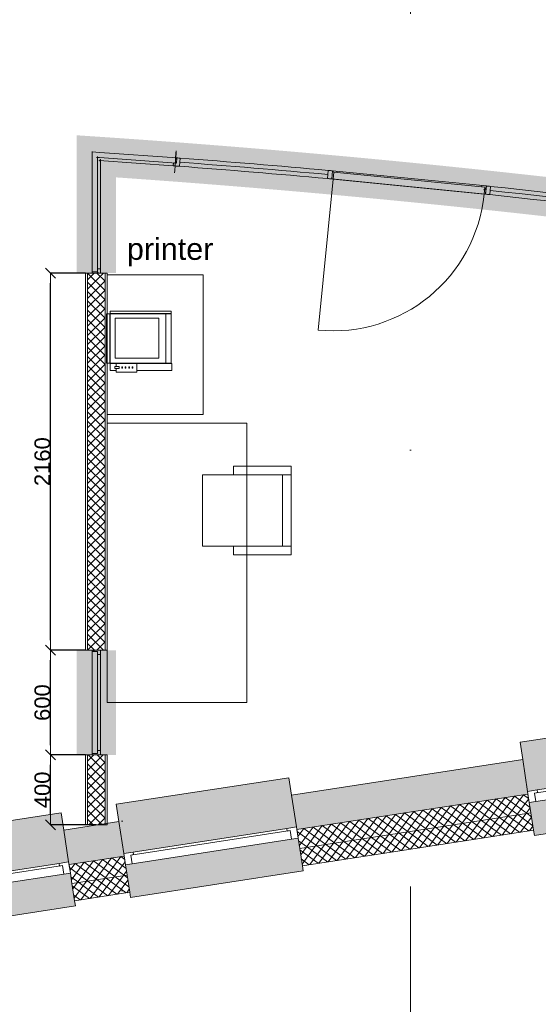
# Model space of a CAD drawing. Extents: x -329828 to 339781, y -55429 to 69176.
# Tile 19 of 140: x -231738 to -228768, y 11422 to 17062. Entities that reach past the tile are written whole.
import ezdxf

# ---------------------------------------------------------------- set-up
doc = ezdxf.new("R2010")
doc.units = 0
doc.header["$LTSCALE"] = 50
doc.linetypes.add('_ .', pattern=[190, 90, -50, 0, -50])
doc.layers.get('0').update_dxf_attribs({"linetype": 'CONTINUOUS'})
doc.layers.get('Defpoints').update_dxf_attribs({"linetype": 'CONTINUOUS'})
for name, color, linetype in [('00 Arc Simple systeem 2D arcering', 7, 'CONTINUOUS'), ('00 Bestaand', 7, 'CONTINUOUS'), ('00 Bestaand Afdek-arcering', 7, 'CONTINUOUS'), ('00 Bestaand Doorsnede-arcering', 7, 'CONTINUOUS'), ('00 Bestaand Laagscheidingslijnen', 7, 'CONTINUOUS'), ('00 Bestaand Ramen', 7, 'CONTINUOUS'), ('00 Simple', 7, 'CONTINUOUS'), ('00 Simple 2D arcering', 7, 'CONTINUOUS'), ('00 Simple Afdek-arcering', 7, 'CONTINUOUS'), ('00 Simple Deuren', 7, 'CONTINUOUS'), ('00 Simple Doorsnede-arcering', 7, 'CONTINUOUS'), ('00 Simple Laagscheidingslijnen', 7, 'CONTINUOUS'), ('00 Simple Ramen', 7, 'CONTINUOUS'), ('22 Binnenwanden', 7, 'CONTINUOUS'), ('22 Binnenwanden Doorsnede-arcering', 7, 'CONTINUOUS'), ('22 Binnenwanden Laagscheidingslijnen', 7, 'CONTINUOUS'), ('82 Interieur', 7, 'CONTINUOUS'), ('A Stramien', 7, 'CONTINUOUS'), ('Tekst_dim 1_ 50', 7, 'CONTINUOUS'), ('WM5448--', 1, 'CONTINUOUS')]:
    doc.layers.add(name, color=color, linetype=linetype)
doc.styles.add('GENERATED_STYLE_1', font='ARIAL.TTF')
doc.dimstyles.new('GENERATED_STYLE__3', dxfattribs={"dimtxt": 89.999998, "dimasz": 57, "dimexe": 0.18, "dimexo": 0, "dimgap": 0.09, "dimtad": 1, "dimdec": 0, "dimzin": 0, "dimdsep": 46, "dimtxsty": 'GENERATED_STYLE_1', "dimblk": 'ARROWHEAD_6', "dimblk1": 'ARROWHEAD_6', "dimblk2": 'ARROWHEAD_6', "dimcen": 0.09, "dimclrd": 1, "dimclre": 1, "dimclrt": 2, "dimadec": 1, "dimazin": 0, "dimtfac": 1, "dimtdec": 4, "dimtmove": 0, "dimatfit": 3, "dimfxl": 0, "dimtolj": 1, "dimtzin": 0, "dimarcsym": 0})
pattern_1 = [(-126.25967, (0, 0), (-30.23793, 22.179215), []), (-36.25967, (0, 0), (22.179215, 30.23793), [])]
pattern_2 = [(0, (0, 0), (0, 37.5), [0, -37.5])]
pattern_3 = [(45, (0, 0), (-26.516504, 26.516504), []), (135, (0, 0), (26.516504, 26.516504), [])]
pattern_4 = [(45, (0, 0), (-31.82, 31.82), [])]

# ---------------------------------------------------------------- blocks, each defined once
blk = doc.blocks.new('R1a metaal 15_6')
at = {"layer": '00 Bestaand Ramen', "color": 1, "linetype": 'Continuous', "lineweight": 0}
for p, q in [((-500, 160), (-500, 190)), ((-500, 190), (500, 190)), ((500, 190), (500, 160)), ((-500, 0), (-462, 0)), ((-500, -65), (-500, 0)), ((-462, 0), (-462, -50)), ((-462, 0), (462, 0)), ((462, -50), (462, 0)), ((462, 0), (500, 0)), ((500, 0), (500, -65)), ((-462, -50), (-445, -50)), ((-462, -50), (462, -50)), ((-462, -50), (462, -50)), ((-445, -50), (-445, -65)), ((445, -65), (445, -50)), ((445, -50), (462, -50)), ((-445, -65), (-500, -65)), ((445, -65), (-445, -65)), ((500, -65), (445, -65)), ((-500, -250), (-500, -350)), ((500, -350), (500, -250)), ((-500, -350), (500, -350))]:
    blk.add_line(p, q, dxfattribs=at)
at = {"layer": '00 Bestaand Ramen', "color": 2, "linetype": 'Continuous', "lineweight": 0}
for p, q in [((-500, 0), (-500, -50)), ((500, 0), (500, -50)), ((-500, -50), (-500, -65)), ((500, -50), (500, -65))]:
    blk.add_line(p, q, dxfattribs=at)
blk = doc.blocks.new('Wall_9_2', base_point=(28382, 12175.3))
at = {"layer": '00 Bestaand Afdek-arcering', "linetype": 'Continuous', "lineweight": 0}
for points in [[(31310.1, 12438.3), (31282, 12621.2), (31266.8, 12720), (30278.4, 12568.1), (30293.6, 12469.2), (30321.7, 12286.4)], [(30006, 12237.8), (29977.8, 12420.7), (29962.6, 12519.5), (28974.3, 12367.6), (28989.5, 12268.7), (29017.6, 12085.9)], [(30331.6, 12222.1), (30355.9, 12064), (30360.5, 12034.4), (31348.9, 12186.3), (31344.3, 12216), (31320, 12374.1)], [(29027.4, 12021.6), (29051.8, 11863.5), (29056.3, 11833.8), (30044.7, 11985.8), (30040.1, 12015.5), (30015.8, 12173.6)]]:
    blk.add_hatch(color=255, dxfattribs=at).paths.add_polyline_path(points, flags=0)
at = {"layer": '00 Bestaand Doorsnede-arcering', "linetype": 'Continuous', "lineweight": 0}
for points in [[(31964.3, 12726.1), (31282, 12621.2), (31310.1, 12438.3), (31312.4, 12423.5), (31994.7, 12528.4)], [(30293.6, 12469.2), (29977.8, 12420.7), (30006, 12237.8), (30008.2, 12223), (30324, 12271.6), (30321.7, 12286.4)], [(28989.5, 12268.7), (28382, 12175.3), (28403.2, 11976.2), (29019.8, 12071.1), (29017.6, 12085.9)]]:
    blk.add_hatch(color=255, dxfattribs=at).paths.add_polyline_path(points, flags=0)
h = blk.add_hatch(dxfattribs=at)
h.set_pattern_fill('13_45GR_ISOLATIE_0002', color=255, style=0, pattern_type=2)
h.set_pattern_definition(pattern_1)
h.paths.add_polyline_path([(31994.7, 12528.4), (31312.4, 12423.5), (31320, 12374.1), (31329.1, 12314.8), (32011.4, 12419.7)], flags=0)
h = blk.add_hatch(dxfattribs=at)
h.set_pattern_fill('13_45GR_ISOLATIE_0002', color=255, style=0, pattern_type=2)
h.set_pattern_definition(pattern_1)
h.paths.add_polyline_path([(31329.1, 12314.8), (31344.3, 12216), (32026.6, 12320.9), (32011.4, 12419.7)], flags=0)
h = blk.add_hatch(dxfattribs=at)
h.set_pattern_fill('13_45GR_ISOLATIE_0002', color=255, style=0, pattern_type=2)
h.set_pattern_definition(pattern_1)
h.paths.add_polyline_path([(30324, 12271.6), (30008.2, 12223), (30015.8, 12173.6), (30024.9, 12114.3), (30340.7, 12162.8), (30331.6, 12222.1)], flags=0)
h = blk.add_hatch(dxfattribs=at)
h.set_pattern_fill('13_45GR_ISOLATIE_0002', color=255, style=0, pattern_type=2)
h.set_pattern_definition(pattern_1)
h.paths.add_polyline_path([(30340.7, 12162.8), (30024.9, 12114.3), (30040.1, 12015.5), (30355.9, 12064)], flags=0)
h = blk.add_hatch(dxfattribs=at)
h.set_pattern_fill('13_45GR_ISOLATIE_0002', color=255, style=0, pattern_type=2)
h.set_pattern_definition(pattern_1)
h.paths.add_polyline_path([(29019.8, 12071.1), (28403.2, 11976.2), (28414.8, 11866.7), (29036.6, 11962.3), (29027.4, 12021.6)], flags=0)
h = blk.add_hatch(dxfattribs=at)
h.set_pattern_fill('13_45GR_ISOLATIE_0002', color=255, style=0, pattern_type=2)
h.set_pattern_definition(pattern_1)
h.paths.add_polyline_path([(28414.8, 11866.7), (28425.4, 11767.2), (29051.8, 11863.5), (29036.6, 11962.3)], flags=0)
at = {"layer": '00 Bestaand', "color": 2, "linetype": 'Continuous', "lineweight": 0}
for p, q in [((31964.3, 12726.1), (31282, 12621.2)), ((31310.1, 12438.3), (31282, 12621.2)), ((30293.6, 12469.2), (29977.8, 12420.7)), ((30321.7, 12286.4), (30293.6, 12469.2)), ((30006, 12237.8), (29977.8, 12420.7)), ((31312.4, 12423.5), (31310.1, 12438.3)), ((31320, 12374.1), (31312.4, 12423.5)), ((31329.1, 12314.8), (31320, 12374.1)), ((31344.3, 12216), (31329.1, 12314.8)), ((31344.3, 12216), (32026.6, 12320.9)), ((28989.5, 12268.7), (28382, 12175.3)), ((29017.6, 12085.9), (28989.5, 12268.7)), ((30324, 12271.6), (30321.7, 12286.4)), ((30331.6, 12222.1), (30324, 12271.6)), ((30008.2, 12223), (30006, 12237.8)), ((30015.8, 12173.6), (30008.2, 12223)), ((30340.7, 12162.8), (30331.6, 12222.1)), ((30024.9, 12114.3), (30015.8, 12173.6)), ((30355.9, 12064), (30340.7, 12162.8)), ((29019.8, 12071.1), (29017.6, 12085.9)), ((29027.4, 12021.6), (29019.8, 12071.1)), ((30040.1, 12015.5), (30024.9, 12114.3)), ((29036.6, 11962.3), (29027.4, 12021.6)), ((30040.1, 12015.5), (30355.9, 12064)), ((29051.8, 11863.5), (29036.6, 11962.3)), ((28425.4, 11767.2), (29051.8, 11863.5))]:
    blk.add_line(p, q, dxfattribs=at)
at = {"layer": '00 Bestaand Laagscheidingslijnen', "color": 2, "linetype": 'Continuous', "lineweight": 0}
for p, q in [((31994.7, 12528.4), (31312.4, 12423.5)), ((32011.4, 12419.7), (31329.1, 12314.8)), ((30324, 12271.6), (30008.2, 12223)), ((30340.7, 12162.8), (30024.9, 12114.3)), ((29019.8, 12071.1), (28403.2, 11976.2)), ((29036.6, 11962.3), (28414.8, 11866.7))]:
    blk.add_line(p, q, dxfattribs=at)
at = {"layer": '00 Bestaand Ramen', "color": 1, "linetype": 'Continuous', "lineweight": 0, "xscale": -0.9999999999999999, "zscale": 1000, "rotation": 188.7403315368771}
for p in [(30825.8, 12298.1), (29521.6, 12097.6)]:
    blk.add_blockref('R1a metaal 15_6', p, dxfattribs=at)
blk = doc.blocks.new('Wall_10_2', base_point=(31964.3, 12726.1))
at = {"layer": '00 Bestaand Afdek-arcering', "linetype": 'Continuous', "lineweight": 0}
for points in [[(34926.2, 12994.3), (34898.1, 13177.1), (34882.9, 13276), (33894.5, 13124), (33909.7, 13025.2), (33937.8, 12842.3)], [(33622.5, 12793.9), (33594.4, 12976.7), (33579.2, 13075.5), (32590.8, 12923.6), (32606, 12824.8), (32634.1, 12641.9)], [(33947.7, 12778.1), (33972, 12619.9), (33976.6, 12590.3), (34964.9, 12742.2), (34960.4, 12771.9), (34936.1, 12930)], [(32644, 12577.7), (32668.3, 12419.5), (32672.9, 12389.9), (33661.3, 12541.8), (33656.7, 12571.5), (33632.4, 12729.6)]]:
    blk.add_hatch(color=255, dxfattribs=at).paths.add_polyline_path(points, flags=0)
at = {"layer": '00 Bestaand Doorsnede-arcering', "linetype": 'Continuous', "lineweight": 0}
for points in [[(35557.3, 13278.5), (34898.1, 13177.1), (34926.2, 12994.3), (34928.5, 12979.5), (35587.7, 13080.8)], [(33909.7, 13025.2), (33594.4, 12976.7), (33622.5, 12793.9), (33624.8, 12779), (33940.1, 12827.5), (33937.8, 12842.3)], [(32606, 12824.8), (31964.3, 12726.1), (31994.7, 12528.4), (32636.4, 12627.1), (32634.1, 12641.9)]]:
    blk.add_hatch(color=255, dxfattribs=at).paths.add_polyline_path(points, flags=0)
h = blk.add_hatch(dxfattribs=at)
h.set_pattern_fill('13_45GR_ISOLATIE_0002', color=255, style=0, pattern_type=2)
h.set_pattern_definition(pattern_1)
h.paths.add_polyline_path([(35587.7, 13080.8), (34928.5, 12979.5), (34936.1, 12930), (34945.2, 12870.7), (35604.4, 12972.1)], flags=0)
h = blk.add_hatch(dxfattribs=at)
h.set_pattern_fill('13_45GR_ISOLATIE_0002', color=255, style=0, pattern_type=2)
h.set_pattern_definition(pattern_1)
h.paths.add_polyline_path([(34945.2, 12870.7), (34960.4, 12771.9), (35619.6, 12873.3), (35604.4, 12972.1)], flags=0)
h = blk.add_hatch(dxfattribs=at)
h.set_pattern_fill('13_45GR_ISOLATIE_0002', color=255, style=0, pattern_type=2)
h.set_pattern_definition(pattern_1)
h.paths.add_polyline_path([(33940.1, 12827.5), (33624.8, 12779), (33632.4, 12729.6), (33641.5, 12670.3), (33956.8, 12718.8), (33947.7, 12778.1)], flags=0)
h = blk.add_hatch(dxfattribs=at)
h.set_pattern_fill('13_45GR_ISOLATIE_0002', color=255, style=0, pattern_type=2)
h.set_pattern_definition(pattern_1)
h.paths.add_polyline_path([(33956.8, 12718.8), (33641.5, 12670.3), (33656.7, 12571.5), (33972, 12619.9)], flags=0)
h = blk.add_hatch(dxfattribs=at)
h.set_pattern_fill('13_45GR_ISOLATIE_0002', color=255, style=0, pattern_type=2)
h.set_pattern_definition(pattern_1)
h.paths.add_polyline_path([(32636.4, 12627.1), (31994.7, 12528.4), (32011.4, 12419.7), (32653.1, 12518.4), (32644, 12577.7)], flags=0)
h = blk.add_hatch(dxfattribs=at)
h.set_pattern_fill('13_45GR_ISOLATIE_0002', color=255, style=0, pattern_type=2)
h.set_pattern_definition(pattern_1)
h.paths.add_polyline_path([(32011.4, 12419.7), (32026.6, 12320.9), (32668.3, 12419.5), (32653.1, 12518.4)], flags=0)
at = {"layer": '00 Bestaand', "color": 2, "linetype": 'Continuous', "lineweight": 0}
for p, q in [((35557.3, 13278.5), (34898.1, 13177.1)), ((34926.2, 12994.3), (34898.1, 13177.1)), ((33909.7, 13025.2), (33594.4, 12976.7)), ((33622.5, 12793.9), (33594.4, 12976.7)), ((33937.8, 12842.3), (33909.7, 13025.2)), ((34928.5, 12979.5), (34926.2, 12994.3)), ((34936.1, 12930), (34928.5, 12979.5)), ((34945.2, 12870.7), (34936.1, 12930)), ((34960.4, 12771.9), (34945.2, 12870.7)), ((34960.4, 12771.9), (35619.6, 12873.3)), ((32606, 12824.8), (31964.3, 12726.1)), ((32634.1, 12641.9), (32606, 12824.8)), ((33940.1, 12827.5), (33937.8, 12842.3)), ((33947.7, 12778.1), (33940.1, 12827.5)), ((33624.8, 12779), (33622.5, 12793.9)), ((33632.4, 12729.6), (33624.8, 12779)), ((33956.8, 12718.8), (33947.7, 12778.1)), ((33641.5, 12670.3), (33632.4, 12729.6)), ((33972, 12619.9), (33956.8, 12718.8)), ((32636.4, 12627.1), (32634.1, 12641.9)), ((33656.7, 12571.5), (33641.5, 12670.3)), ((32644, 12577.7), (32636.4, 12627.1)), ((32653.1, 12518.4), (32644, 12577.7)), ((33656.7, 12571.5), (33972, 12619.9)), ((32668.3, 12419.5), (32653.1, 12518.4)), ((32026.6, 12320.9), (32668.3, 12419.5))]:
    blk.add_line(p, q, dxfattribs=at)
at = {"layer": '00 Bestaand Laagscheidingslijnen', "color": 2, "linetype": 'Continuous', "lineweight": 0}
for p, q in [((35587.7, 13080.8), (34928.5, 12979.5)), ((35604.4, 12972.1), (34945.2, 12870.7)), ((33940.1, 12827.5), (33624.8, 12779)), ((33956.8, 12718.8), (33641.5, 12670.3)), ((32636.4, 12627.1), (31994.7, 12528.4)), ((32653.1, 12518.4), (32011.4, 12419.7))]:
    blk.add_line(p, q, dxfattribs=at)
at = {"layer": '00 Bestaand Ramen', "color": 1, "linetype": 'Continuous', "lineweight": 0, "xscale": -0.9999999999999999, "zscale": 1000, "rotation": 188.7403315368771}
for p in [(34441.9, 12854.1), (33138.2, 12653.6)]:
    blk.add_blockref('R1a metaal 15_6', p, dxfattribs=at)
blk = doc.blocks.new('Wall_42_2', base_point=(30164.3, 15611))
at = {"layer": '22 Binnenwanden Doorsnede-arcering', "linetype": 'Continuous', "lineweight": 0}
h = blk.add_hatch(dxfattribs=at)
h.set_pattern_fill('10_GIPS_0002', color=9, style=0, pattern_type=2)
h.set_pattern_definition(pattern_2)
h.paths.add_polyline_path([(30101.8, 15611), (30101.8, 13450.7), (30114.3, 13450.7), (30114.3, 15611)], flags=0)
h = blk.add_hatch(dxfattribs=at)
h.set_pattern_fill('13_45GR_ISOLATIE_0002', color=9, style=0, pattern_type=2)
h.set_pattern_definition(pattern_3)
h.paths.add_polyline_path([(30214.3, 13450.7), (30214.3, 15611), (30114.3, 15611), (30114.3, 13450.7)], flags=0)
h = blk.add_hatch(dxfattribs=at)
h.set_pattern_fill('10_GIPS_0002', color=9, style=0, pattern_type=2)
h.set_pattern_definition(pattern_2)
h.paths.add_polyline_path([(30226.8, 13450.7), (30226.8, 15611), (30214.3, 15611), (30214.3, 13450.7)], flags=0)
at = {"layer": '22 Binnenwanden', "color": 1, "linetype": 'Continuous', "lineweight": 0}
for p, q in [((30101.8, 15611), (30101.8, 13450.7)), ((30226.8, 15611), (30101.8, 15611)), ((30226.8, 13450.7), (30226.8, 15611))]:
    blk.add_line(p, q, dxfattribs=at)
at = {"layer": '22 Binnenwanden Laagscheidingslijnen', "color": 9, "linetype": 'Continuous', "lineweight": 0}
for p, q in [((30114.3, 15611), (30114.3, 13450.7)), ((30214.3, 13450.7), (30214.3, 15611))]:
    blk.add_line(p, q, dxfattribs=at)
blk = doc.blocks.new('R hoekraam glas-glas 15_5')
at = {"layer": '00 Simple 2D arcering', "linetype": 'Continuous', "lineweight": 0}
h = blk.add_hatch(dxfattribs=at)
h.set_pattern_fill('12_NAALDHOUT_0002', color=9, style=0, pattern_type=2)
h.set_pattern_definition(pattern_4)
h.paths.add_polyline_path([(-325, 0), (-317, 0), (-317, -30), (-300, -30), (-300, -47), (-325, -47)], flags=0)
at = {"layer": '00 Simple Ramen', "color": 1, "linetype": 'Continuous', "lineweight": 0}
for p, q in [((-325, 0), (-317, 0)), ((-325, -47), (-325, 0)), ((-325, 0), (-325, -47)), ((-317, 0), (-317, -30)), ((-317, 0), (325, 0)), ((325, 0), (372, 0)), ((-300, -47), (-325, -47)), ((-317, -30), (-300, -30)), ((-317, -30), (325, -30)), ((-317, -30), (325, -30)), ((-300, -30), (-300, -47)), ((325, -47), (-300, -47)), ((325, -30), (342, -30))]:
    blk.add_line(p, q, dxfattribs=at)
blk.add_point((325, -47), dxfattribs=at)
blk = doc.blocks.new('Wall_92_2', base_point=(30101.8, 15611))
at = {"layer": '00 Simple Afdek-arcering', "linetype": 'Continuous', "lineweight": 0}
blk.add_hatch(color=255, dxfattribs=at).paths.add_polyline_path([(30101.8, 16347), (30101.8, 15611), (30140.8, 15611), (30187.8, 15611), (30226.8, 15611), (30226.8, 16222), (30187.8, 16261)], flags=0)
at = {"layer": '00 Simple', "color": 1, "linetype": 'Continuous', "lineweight": 0}
for p, q in [((30101.8, 15611), (30114.3, 15611)), ((30114.3, 15611), (30140.8, 15611)), ((30140.8, 15611), (30187.8, 15611)), ((30187.8, 15611), (30214.3, 15611)), ((30214.3, 15611), (30226.8, 15611))]:
    blk.add_line(p, q, dxfattribs=at)
at = {"layer": '00 Simple Ramen', "color": 1, "linetype": 'Continuous', "lineweight": 0, "zscale": 1000, "rotation": 89.99999999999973}
blk.add_blockref('R hoekraam glas-glas 15_5', (30140.8, 15936), dxfattribs=at)
blk = doc.blocks.new('R hoekraam glas-glas 15_9')
at = {"layer": '00 Simple 2D arcering', "linetype": 'Continuous', "lineweight": 0}
h = blk.add_hatch(dxfattribs=at)
h.set_pattern_fill('12_NAALDHOUT_0002', color=9, style=0, pattern_type=2)
h.set_pattern_definition(pattern_4)
h.paths.add_polyline_path([(-217.5, -47), (-207.5, -47), (-207.5, -30), (-224.5, -30), (-224.5, 0), (-217.5, 0)], flags=0)
at = {"layer": '00 Simple Ramen', "color": 1, "linetype": 'Continuous', "lineweight": 0}
for p, q in [((-224.5, -30), (-224.5, 0)), ((-224.5, 0), (-217.5, 0)), ((-224.5, 0), (217.5, 0)), ((-217.5, 0), (-217.5, -47)), ((-217.5, 0), (-217.5, -47)), ((217.5, 0), (264.5, 0)), ((-207.5, -30), (-224.5, -30)), ((-224.5, -30), (217.5, -30)), ((-224.5, -30), (217.5, -30)), ((-217.5, -47), (-207.5, -47)), ((-207.5, -47), (-207.5, -30)), ((217.5, -47), (-207.5, -47)), ((217.5, -30), (234.5, -30))]:
    blk.add_line(p, q, dxfattribs=at)
blk.add_point((217.5, -47), dxfattribs=at)
blk = doc.blocks.new('Wall_93_2', base_point=(30101.8, 16347))
at = {"layer": '00 Simple Afdek-arcering', "linetype": 'Continuous', "lineweight": 0}
blk.add_hatch(color=255, dxfattribs=at).paths.add_polyline_path([(30101.8, 16347), (30181.6, 16255.2), (30217.7, 16213.5), (30612.8, 16185.7), (30615.5, 16224.6), (30618.8, 16271.5), (30621.6, 16310.4)], flags=0)
at = {"layer": '00 Simple', "color": 1, "linetype": 'Continuous', "lineweight": 0}
for p, q in [((30621.6, 16310.4), (30620.7, 16297.9)), ((30618.8, 16271.5), (30615.5, 16224.6)), ((30620.7, 16297.9), (30618.8, 16271.5)), ((30613.6, 16198.2), (30612.8, 16185.7)), ((30615.5, 16224.6), (30613.6, 16198.2))]:
    blk.add_line(p, q, dxfattribs=at)
at = {"layer": '00 Simple Ramen', "color": 1, "linetype": 'Continuous', "lineweight": 0, "xscale": -1, "zscale": 1000, "rotation": 355.9658172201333}
blk.add_blockref('R hoekraam glas-glas 15_9', (30401.8, 16286.8), dxfattribs=at)
blk = doc.blocks.new('R gebogen 14 - gebogen kozijn_3')
at = {"layer": '00 Simple Ramen', "color": 1, "linetype": 'Continuous', "lineweight": 0}
for p, q in [((-425.4, 0.2), (-425, -46.8)), ((425.4, 0.2), (425, -46.8)), ((-450, -47), (-450.7, 0)), ((-450.4, 0), (-450, -47)), ((-450.4, 0), (-450, -47)), ((450, -47), (450.7, 0)), ((450.4, 0), (450, -47)), ((450.4, 0), (450, -47))]:
    blk.add_line(p, q, dxfattribs=at)
for radius, start, end in [(57336, 90.425075, 90.450427), (57336, 89.574925, 90.425075), (57336, 89.549573, 89.574925), (57289, 90.42508, 90.45006), (57312.5, 89.574925, 90.425075), (57289, 89.57492, 90.42508), (57289, 89.54994, 89.57492)]:
    blk.add_arc((0, -57334.2), radius, start, end, dxfattribs=at)
blk = doc.blocks.new('R gebogen 14 - gebogen kozijn_4')
at = {"layer": '00 Simple Ramen', "color": 1, "linetype": 'Continuous', "lineweight": 0}
for p, q in [((-1337.9, 0.6), (-1336.8, -46.4)), ((1337.9, 0.6), (1336.8, -46.4)), ((-1361.8, -47), (-1364, -0.1)), ((-1362.9, 0), (-1361.8, -47)), ((-1362.9, 0), (-1361.8, -47)), ((1362.9, 0), (1361.8, -47)), ((1362.9, 0), (1361.8, -47)), ((1361.8, -47), (1364, -0.1))]:
    blk.add_line(p, q, dxfattribs=at)
for radius, start, end in [(57336, 91.337119, 91.363218), (57336, 88.662881, 91.337119), (57336, 88.636782, 88.662881), (57289, 91.33712, 91.3621), (57312.5, 88.662881, 91.337119), (57289, 88.66288, 91.33712), (57289, 88.6379, 88.66288)]:
    blk.add_arc((0, -57319.8), radius, start, end, dxfattribs=at)
blk = doc.blocks.new('D1a bu h 15_5')
at = {"layer": '00 Simple 2D arcering', "linetype": 'Continuous', "lineweight": 0}
h = blk.add_hatch(dxfattribs=at)
h.set_pattern_fill('12_NAALDHOUT_0002', color=9, style=0, pattern_type=2)
h.set_pattern_definition(pattern_4)
h.paths.add_polyline_path([(-442.9, 0), (-442.5, -47), (-430, -47), (-430, 0)], flags=0)
h = blk.add_hatch(dxfattribs=at)
h.set_pattern_fill('12_NAALDHOUT_0002', color=9, style=0, pattern_type=2)
h.set_pattern_definition(pattern_4)
h.paths.add_polyline_path([(-430, 0), (-434.5, 0), (-434.5, -47), (-430, -47)], flags=0)
h = blk.add_hatch(dxfattribs=at)
h.set_pattern_fill('12_NAALDHOUT_0002', color=9, style=0, pattern_type=2)
h.set_pattern_definition(pattern_4)
h.paths.add_polyline_path([(-434.5, -7), (-434.5, 0), (-417.5, 0), (-417.5, -7)], flags=0)
h = blk.add_hatch(dxfattribs=at)
h.set_pattern_fill('12_NAALDHOUT_0002', color=9, style=0, pattern_type=2)
h.set_pattern_definition(pattern_4)
h.paths.add_polyline_path([(434.5, -7), (417.5, -7), (417.5, 0), (434.5, 0)], flags=0)
h = blk.add_hatch(dxfattribs=at)
h.set_pattern_fill('12_NAALDHOUT_0002', color=9, style=0, pattern_type=2)
h.set_pattern_definition(pattern_4)
h.paths.add_polyline_path([(442.9, 0), (430, 0), (430, -47), (442.5, -47)], flags=0)
h = blk.add_hatch(dxfattribs=at)
h.set_pattern_fill('12_NAALDHOUT_0002', color=9, style=0, pattern_type=2)
h.set_pattern_definition(pattern_4)
h.paths.add_polyline_path([(434.5, 0), (430, 0), (430, -47), (434.5, -47)], flags=0)
at = {"layer": '00 Simple Deuren', "color": 1, "linetype": 'Continuous', "lineweight": 0}
for p, q in [((-442.9, 0), (442.9, 0)), ((-442.5, -47), (-442.9, 0)), ((-417.5, -7), (-417.5, 0)), ((417.5, -7), (417.5, 0)), ((442.5, -47), (442.9, 0)), ((-442.5, -47), (442.5, -47)), ((434.5, -7), (-434.5, -7)), ((-434.5, -7), (-434.5, -47)), ((-434.5, -47), (434.5, -47)), ((434.5, -47), (434.5, -7))]:
    blk.add_line(p, q, dxfattribs=at)
at = {"layer": '00 Simple Deuren', "color": 9, "linetype": 'Continuous', "lineweight": 0}
blk.add_line((-434.5, -47), (-434.5, -916), dxfattribs=at)
blk.add_arc((-434.5, -47), 869, 270, 0, dxfattribs=at)
blk = doc.blocks.new('Wall_94_2', base_point=(35086.5, 15672.1))
at = {"layer": '00 Simple Afdek-arcering', "linetype": 'Continuous', "lineweight": 0}
for points in [[(30622.1, 16310.3), (30619.2, 16271.4), (30615.6, 16224.6), (30612.7, 16185.7, -0.003928), (31509, 16111.3), (31512.6, 16150.1), (31516.8, 16196.9), (31520.4, 16235.8, 0.003928)], [(32401.7, 16148.8), (32397.5, 16110), (32392.6, 16063.3), (32388.4, 16024.5, -0.011887), (35087.3, 15672), (35093.2, 15710.5), (35100.4, 15757), (35106.4, 15795.5, 0.011887)]]:
    blk.add_hatch(color=255, dxfattribs=at).paths.add_polyline_path(points, flags=0)
at = {"layer": '00 Simple', "color": 1, "linetype": 'Continuous', "lineweight": 0}
for p, q in [((30622.1, 16310.3), (30621.2, 16297.9)), ((30619.2, 16271.4), (30615.6, 16224.6)), ((30621.2, 16297.9), (30619.2, 16271.4)), ((30613.7, 16198.1), (30612.7, 16185.7)), ((30615.6, 16224.6), (30613.7, 16198.1)), ((35106.4, 15795.5), (35104.5, 15783.2)), ((35100.4, 15757), (35093.2, 15710.5)), ((35104.5, 15783.2), (35100.4, 15757)), ((35089.2, 15684.3), (35087.3, 15672)), ((35093.2, 15710.5), (35089.2, 15684.3))]:
    blk.add_line(p, q, dxfattribs=at)
at = {"layer": '00 Simple Deuren', "color": 1, "linetype": 'Continuous', "lineweight": 0, "zscale": 1000, "rotation": 354.3624909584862}
blk.add_blockref('D1a bu h 15_5', (31957.5, 16153.4), dxfattribs=at)
at = {"layer": '00 Simple Ramen', "color": 1, "linetype": 'Continuous', "lineweight": 0, "zscale": 1000}
for name, p, rotation in [('R gebogen 14 - gebogen kozijn_3', (31068, 16234.2), 355.2551055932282), ('R gebogen 14 - gebogen kozijn_4', (33749, 15933.5), 352.5585712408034)]:
    blk.add_blockref(name, p, dxfattribs=dict(at, rotation=rotation))
blk = doc.blocks.new('R hoekraam glas-glas 15_13')
at = {"layer": '00 Simple 2D arcering', "linetype": 'Continuous', "lineweight": 0}
h = blk.add_hatch(dxfattribs=at)
h.set_pattern_fill('12_NAALDHOUT_0002', color=9, style=0, pattern_type=2)
h.set_pattern_definition(pattern_4)
h.paths.add_polyline_path([(-300, 0), (-292, 0), (-292, -30), (-275, -30), (-275, -47), (-300, -47)], flags=0)
h = blk.add_hatch(dxfattribs=at)
h.set_pattern_fill('12_NAALDHOUT_0002', color=9, style=0, pattern_type=2)
h.set_pattern_definition(pattern_4)
h.paths.add_polyline_path([(300, -47), (275, -47), (275, -30), (292, -30), (292, 0), (300, 0)], flags=0)
at = {"layer": '00 Simple Ramen', "color": 1, "linetype": 'Continuous', "lineweight": 0}
for p, q in [((-300, 0), (-292, 0)), ((-300, -47), (-300, 0)), ((-300, 0), (-300, -47)), ((-292, 0), (-292, -30)), ((-292, 0), (292, 0)), ((292, -30), (292, 0)), ((292, 0), (300, 0)), ((300, 0), (300, -47)), ((300, 0), (300, -47)), ((-275, -47), (-300, -47)), ((-292, -30), (-275, -30)), ((-292, -30), (292, -30)), ((-292, -30), (292, -30)), ((-275, -30), (-275, -47)), ((275, -47), (-275, -47)), ((275, -47), (275, -30)), ((275, -30), (292, -30)), ((300, -47), (275, -47))]:
    blk.add_line(p, q, dxfattribs=at)
blk = doc.blocks.new('Wall_98_2', base_point=(30164.3, 12450.7))
at = {"layer": '00 Simple Afdek-arcering', "linetype": 'Continuous', "lineweight": 0}
blk.add_hatch(color=255, dxfattribs=at).paths.add_polyline_path([(30101.8, 12850.7), (30140.8, 12850.7), (30187.8, 12850.7), (30226.8, 12850.7), (30226.8, 13450.7), (30187.8, 13450.7), (30140.8, 13450.7), (30101.8, 13450.7)], flags=0)
at = {"layer": '00 Simple Doorsnede-arcering', "linetype": 'Continuous', "lineweight": 0}
h = blk.add_hatch(dxfattribs=at)
h.set_pattern_fill('10_GIPS_0002', color=9, style=0, pattern_type=2)
h.set_pattern_definition(pattern_2)
h.paths.add_polyline_path([(30101.8, 12450.7), (30114.3, 12450.7), (30114.3, 12850.7), (30101.8, 12850.7)], flags=0)
h = blk.add_hatch(dxfattribs=at)
h.set_pattern_fill('13_45GR_ISOLATIE_0002', color=9, style=0, pattern_type=2)
h.set_pattern_definition(pattern_3)
h.paths.add_polyline_path([(30114.3, 12450.7), (30214.3, 12450.7), (30214.3, 12850.7), (30187.8, 12850.7), (30140.8, 12850.7), (30114.3, 12850.7)], flags=0)
h = blk.add_hatch(dxfattribs=at)
h.set_pattern_fill('10_GIPS_0002', color=9, style=0, pattern_type=2)
h.set_pattern_definition(pattern_2)
h.paths.add_polyline_path([(30214.3, 12450.7), (30226.8, 12450.7), (30226.8, 12850.7), (30214.3, 12850.7)], flags=0)
at = {"layer": '00 Simple', "color": 1, "linetype": 'Continuous', "lineweight": 0}
for p, q in [((30101.8, 13450.7), (30114.3, 13450.7)), ((30114.3, 13450.7), (30140.8, 13450.7)), ((30140.8, 13450.7), (30187.8, 13450.7)), ((30187.8, 13450.7), (30214.3, 13450.7)), ((30214.3, 13450.7), (30226.8, 13450.7)), ((30101.8, 12850.7), (30114.3, 12850.7)), ((30101.8, 12850.7), (30101.8, 12450.7)), ((30114.3, 12850.7), (30140.8, 12850.7)), ((30140.8, 12850.7), (30187.8, 12850.7)), ((30187.8, 12850.7), (30214.3, 12850.7)), ((30214.3, 12850.7), (30226.8, 12850.7)), ((30226.8, 12450.7), (30226.8, 12850.7)), ((30101.8, 12450.7), (30226.8, 12450.7))]:
    blk.add_line(p, q, dxfattribs=at)
at = {"layer": '00 Simple Laagscheidingslijnen', "color": 9, "linetype": 'Continuous', "lineweight": 0}
for p, q in [((30114.3, 12850.7), (30114.3, 12450.7)), ((30214.3, 12450.7), (30214.3, 12850.7))]:
    blk.add_line(p, q, dxfattribs=at)
at = {"layer": '00 Simple Ramen', "color": 1, "linetype": 'Continuous', "lineweight": 0, "xscale": -1, "zscale": 1000, "rotation": 90}
blk.add_blockref('R hoekraam glas-glas 15_13', (30140.8, 13150.7), dxfattribs=at)
blk = doc.blocks.new('Kast 15')
at = {"layer": '82 Interieur', "color": 1, "linetype": 'Continuous', "lineweight": 0}
for p, q in [((800, 550), (0, 550)), ((0, 550), (0, 0)), ((800, 0), (800, 550)), ((0, 0), (800, 0))]:
    blk.add_line(p, q, dxfattribs=at)
blk = doc.blocks.new('Bureaustoel 2 15+')
at = {"layer": '82 Interieur', "color": 1, "linetype": 'Continuous', "lineweight": 0}
for p, q in [((204, 254), (-204, 254)), ((-204, 254), (-204, 76)), ((204, 254), (-204, 254)), ((-204, 254), (-204, 76)), ((204, 76), (204, 254)), ((204, 76), (204, 254)), ((-204, 76), (-254, 76)), ((-254, 76), (-254, -254)), ((-254, 76), (-254, -254)), ((-254, 76), (-204, 76)), ((-204, 76), (-204, -204)), ((254, 76), (204, 76)), ((204, 76), (204, -204)), ((204, 76), (254, 76)), ((254, -254), (254, 76)), ((254, 76), (254, -254)), ((-204, -204), (204, -204)), ((-204, -254), (-204, -204)), ((204, -254), (204, -204)), ((-254, -254), (254, -254)), ((-254, -254), (-204, -254)), ((-204, -254), (204, -254)), ((204, -254), (254, -254))]:
    blk.add_line(p, q, dxfattribs=at)
blk = doc.blocks.new('Kantoor bureau rechth 15')
at = {"layer": '82 Interieur', "color": 1, "linetype": 'Continuous', "lineweight": 0}
for p, q in [((1600, 800), (0, 800)), ((0, 800), (0, 0)), ((1600, 800), (0, 800)), ((0, 800), (0, 0)), ((1600, 0), (1600, 800)), ((1600, 0), (1600, 800)), ((0, 0), (1600, 0)), ((0, 0), (1600, 0))]:
    blk.add_line(p, q, dxfattribs=at)
blk = doc.blocks.new('ARROWHEAD_6')
at = {"color": 0, "linetype": 'Continuous', "lineweight": 0}
for p, q in [((0, 0), (-1, 0)), ((-0.5, -0.5), (0.5, 0.5))]:
    blk.add_line(p, q, dxfattribs=at)
blk = doc.blocks.new('*D1704')
at = {"layer": 'Defpoints', "color": 0, "linetype": 'Continuous', "transparency": 16777216}
for p in [(-322448.1, 62871), (-322248.1, 62871), (-322185.6, 62471)]:
    blk.add_point(p, dxfattribs=at)
at = {"layer": 'Tekst_dim 1_ 50', "color": 1, "linetype": 'Continuous', "lineweight": -2, "transparency": 16777216}
for p, q in [((-322248.1, 62871), (-322448.3, 62871)), ((-322448.1, 62528), (-322448.1, 62814)), ((-322185.6, 62471), (-322448.3, 62471))]:
    blk.add_line(p, q, dxfattribs=at)
at = {"layer": 'Tekst_dim 1_ 50', "color": 1, "linetype": 'Continuous', "lineweight": -2, "transparency": 16777216, "xscale": 56.99999999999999, "yscale": 56.99999999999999, "zscale": 56.99999999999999}
for p, rotation in [((-322448.1, 62871), 90), ((-322448.1, 62471), 270)]:
    blk.add_blockref('ARROWHEAD_6', p, dxfattribs=dict(at, rotation=rotation))
at = {"layer": 'Tekst_dim 1_ 50', "color": 2, "linetype": 'Continuous', "lineweight": 0, "transparency": 16777216, "insert": (-322494.1, 62671), "char_height": 90, "attachment_point": 5, "rotation": 90, "style": 'GENERATED_STYLE_1'}
blk.add_mtext('\\A1;400', dxfattribs=at)
blk = doc.blocks.new('*D1705')
at = {"layer": 'Defpoints', "color": 0, "linetype": 'Continuous', "transparency": 16777216}
for p in [(-322448.1, 63471), (-322248.1, 63471), (-322248.1, 62871)]:
    blk.add_point(p, dxfattribs=at)
at = {"layer": 'Tekst_dim 1_ 50', "color": 1, "linetype": 'Continuous', "lineweight": -2, "transparency": 16777216}
for p, q in [((-322248.1, 63471), (-322448.3, 63471)), ((-322448.1, 62928), (-322448.1, 63414)), ((-322248.1, 62871), (-322448.3, 62871))]:
    blk.add_line(p, q, dxfattribs=at)
at = {"layer": 'Tekst_dim 1_ 50', "color": 1, "linetype": 'Continuous', "lineweight": -2, "transparency": 16777216, "xscale": 56.99999999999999, "yscale": 56.99999999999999, "zscale": 56.99999999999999}
for p, rotation in [((-322448.1, 63471), 90), ((-322448.1, 62871), 270)]:
    blk.add_blockref('ARROWHEAD_6', p, dxfattribs=dict(at, rotation=rotation))
at = {"layer": 'Tekst_dim 1_ 50', "color": 2, "linetype": 'Continuous', "lineweight": 0, "transparency": 16777216, "insert": (-322494.1, 63171), "char_height": 90, "attachment_point": 5, "rotation": 90, "style": 'GENERATED_STYLE_1'}
blk.add_mtext('\\A1;600', dxfattribs=at)
blk = doc.blocks.new('*D1706')
at = {"layer": 'Defpoints', "color": 0, "linetype": 'Continuous', "transparency": 16777216}
for p in [(-322448.1, 65631.3), (-322248.1, 65631.3), (-322248.1, 63471)]:
    blk.add_point(p, dxfattribs=at)
at = {"layer": 'Tekst_dim 1_ 50', "color": 1, "linetype": 'Continuous', "lineweight": -2, "transparency": 16777216}
for p, q in [((-322248.1, 65631.3), (-322448.3, 65631.3)), ((-322448.1, 63528), (-322448.1, 65574.3)), ((-322248.1, 63471), (-322448.3, 63471))]:
    blk.add_line(p, q, dxfattribs=at)
at = {"layer": 'Tekst_dim 1_ 50', "color": 1, "linetype": 'Continuous', "lineweight": -2, "transparency": 16777216, "xscale": 56.99999999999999, "yscale": 56.99999999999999, "zscale": 56.99999999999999}
for p, rotation in [((-322448.1, 65631.3), 90), ((-322448.1, 63471), 270)]:
    blk.add_blockref('ARROWHEAD_6', p, dxfattribs=dict(at, rotation=rotation))
at = {"layer": 'Tekst_dim 1_ 50', "color": 2, "linetype": 'Continuous', "lineweight": 0, "transparency": 16777216, "insert": (-322494.1, 64551.2), "char_height": 90, "attachment_point": 5, "rotation": 90, "style": 'GENERATED_STYLE_1'}
blk.add_mtext('\\A1;2160', dxfattribs=at)
blk = doc.blocks.new('Printer 15')
at = {"layer": '82 Interieur', "color": 1, "linetype": 'Continuous', "lineweight": 0}
for p, q in [((14, 370), (0, 370)), ((0, 370), (0, 20)), ((14, 20), (14, 370)), ((299, 370), (15, 370)), ((15, 370), (15, 340)), ((15, 340), (299, 340)), ((299, 339), (15, 339)), ((15, 339), (15, 20)), ((299, 340), (299, 370)), ((299, 20), (299, 339)), ((340, 374), (300, 374)), ((300, 374), (300, 174)), ((340, 174), (340, 374)), ((40, 300), (270, 300)), ((40, 50), (40, 300)), ((270, 50), (270, 300)), ((300, 174), (340, 174)), ((350, 173), (300, 173)), ((300, 173), (300, 20)), ((350, 55), (350, 173)), ((319, 151), (327, 151)), ((319, 147), (319, 151)), ((319, 147), (327, 147)), ((319, 131), (327, 131)), ((319, 127), (319, 131)), ((319, 127), (327, 127)), ((327, 147), (327, 151)), ((327, 127), (327, 131)), ((318, 72), (328, 72)), ((318, 47), (318, 72)), ((319, 111), (327, 111)), ((319, 107), (319, 111)), ((319, 107), (327, 107)), ((319, 91), (327, 91)), ((319, 87), (319, 91)), ((319, 87), (327, 87)), ((327, 107), (327, 111)), ((327, 87), (327, 91)), ((328, 47), (328, 72)), ((0, 20), (14, 20)), ((15, 20), (299, 20)), ((15, 19), (15, 0)), ((299, 19), (15, 19)), ((15, 0), (299, 0)), ((40, 50), (270, 50)), ((299, 0), (299, 19)), ((300, 55), (318, 55)), ((300, 20), (340, 20)), ((318, 47), (328, 47)), ((328, 55), (340, 55)), ((340, 20), (340, 55)), ((340, 55), (350, 55))]:
    blk.add_line(p, q, dxfattribs=at)
blk = doc.blocks.new('fdsdfh')
at = {"layer": '00 Arc Simple systeem 2D arcering', "linetype": 'Continuous', "lineweight": 0}
for points in [[(-322298.1, 65631.3), (-322298.1, 66420.7, -0.024633), (-316680.1, 65776.3), (-316680.1, 64997.9), (-316905.1, 64997.9), (-316905.1, 65587.5, 0.022381), (-322073.1, 66179.6), (-322073.1, 65631.3)], [(-322073.1, 63471), (-322298.1, 63471), (-322298.1, 62871), (-322073.1, 62871)]]:
    blk.add_hatch(color=15, dxfattribs=at).paths.add_polyline_path(points, flags=0)
at = {"layer": 'A Stramien', "color": 9, "linetype": '_ .', "lineweight": 0, "flags": 128}
blk.add_lwpolyline([(-320385.6, 57617.2), (-320385.6, 88255.4)], dxfattribs=at)
for points in [[(-305728.9, 64999.7), (-323967.9, 62195.6, -0.123), (-351352.6, 66377.4)], [(-305728.9, 64599.7), (-323967.9, 61795.6, -0.123), (-351352.6, 65977.4)]]:
    blk.add_lwpolyline(points, format="xyb", dxfattribs=at)
at = {"layer": '00 Bestaand', "color": 1, "lineweight": 0}
for name, p in [('Wall_10_2', (-320385.6, 62746.4)), ('Wall_9_2', (-323967.9, 62195.6))]:
    blk.add_blockref(name, p, dxfattribs=at)
at = {"layer": '00 Simple', "color": 1, "lineweight": 0}
for name, p in [('Wall_92_2', (-322248.1, 65631.3)), ('Wall_93_2', (-322248.1, 66367.3)), ('Wall_94_2', (-317263.4, 65692.4)), ('Wall_98_2', (-322185.6, 62471))]:
    blk.add_blockref(name, p, dxfattribs=at)
at = {"layer": '22 Binnenwanden', "color": 1, "lineweight": 0}
blk.add_blockref('Wall_42_2', (-322185.6, 65631.3), dxfattribs=at)
at = {"layer": '82 Interieur', "color": 1, "linetype": 'Continuous', "lineweight": 0, "zscale": 1000}
for name, p, rotation in [('Kast 15', (-321573.1, 64821), 90), ('Printer 15', (-322126.7, 65413.6), 269.982459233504), ('Kantoor bureau rechth 15', (-321323.1, 63171), 90), ('Bureaustoel 2 15+', (-321323.1, 64271), 90)]:
    blk.add_blockref(name, p, dxfattribs=dict(at, rotation=rotation))
at = {"layer": 'Tekst_dim 1_ 50', "color": 1, "linetype": 'Continuous', "lineweight": 0, "insert": (-321762.7, 65750.6), "char_height": 125, "attachment_point": 5, "style": 'GENERATED_STYLE_1'}
blk.add_mtext('{printer}', dxfattribs=at)
at = {"layer": 'Tekst_dim 1_ 50', "color": 1, "linetype": 'Continuous', "lineweight": 0}
for base, p1, p2, picture, middle in [((-322448.1, 65631.3), (-322248.1, 63471), (-322248.1, 65631.3), '*D1706', (-322494.1, 64551.2)), ((-322448.1, 63471), (-322248.1, 62871), (-322248.1, 63471), '*D1705', (-322494.1, 63171)), ((-322448.1, 62871), (-322185.6, 62471), (-322248.1, 62871), '*D1704', (-322494.1, 62671))]:
    dim = blk.add_linear_dim(base=base, p1=p1, p2=p2, angle=90, dimstyle='GENERATED_STYLE__3', dxfattribs=at)
    dim.commit()
    dim.dimension.update_dxf_attribs({"geometry": picture, "text_midpoint": middle})

msp = doc.modelspace()

# ---------------------------------------------------------------- block references
at = {"layer": 'WM5448--'}
msp.add_blockref('fdsdfh', (90886.3, -50020.3), dxfattribs=at)

doc.saveas('drawing.dxf')
